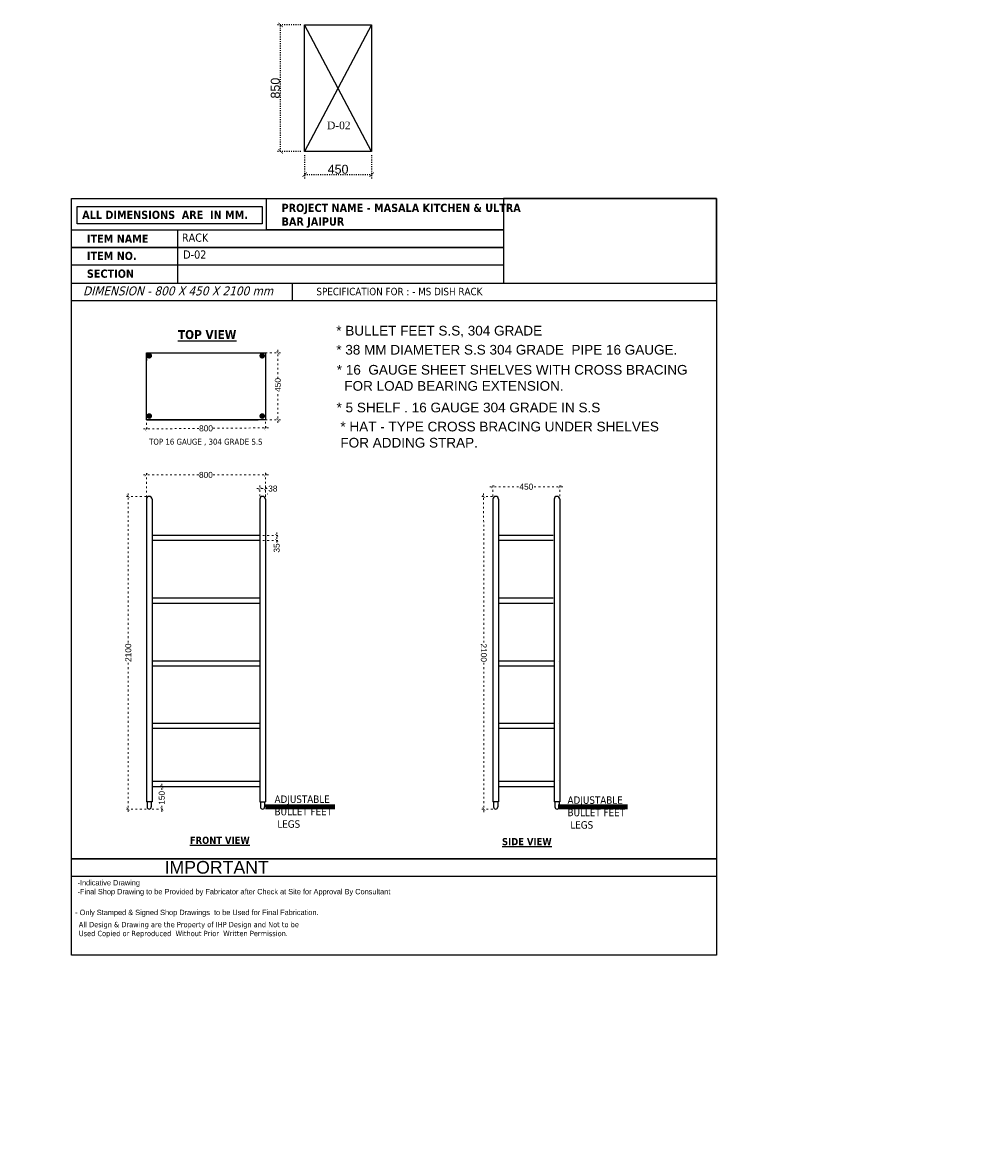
# Model space of a CAD drawing. Header units: millimetres. Extents: x 508219 to 745096, y 311341 to 352167.
# Tile 36 of 45: x 566909 to 573379, y 334196 to 341715. Entities that reach past the tile are written whole.
import ezdxf

# ---------------------------------------------------------------- set-up
doc = ezdxf.new("R2010")
doc.units = ezdxf.units.MM
doc.header["$PDMODE"] = 34
doc.linetypes.add('ACAD_ISO03W100', pattern=[30, 12, -18])
doc.layers.get('0').update_dxf_attribs({"color": 252})
for name, color, linetype in [('A-ANNO-DIMS-30', 7, 'Continuous'), ('A-Text', 132, 'Continuous'), ('EQUIPMENT', 103, 'Continuous')]:
    doc.layers.add(name, color=color, linetype=linetype)
doc.layers.add('Equipment Name', color=7, linetype='Continuous', lineweight=0)
doc.styles.add('arr-1', font='arial.ttf')
doc.styles.add('CKD_Dimension Text', font='BOOKOSI.TTF')
doc.styles.get("Standard").update_dxf_attribs({"font": 'arial.ttf'})
doc.styles.add('style1', font='txt.shx')
doc.dimstyles.new('DIM-30', dxfattribs={"dimtxt": 60, "dimasz": 30, "dimexe": 25, "dimexo": 25, "dimgap": 5, "dimtad": 1, "dimdec": 0, "dimzin": 0, "dimdsep": 46, "dimtxsty": 'Standard', "dimblk": 'ARCHTICK', "dimcen": 0.09, "dimclrd": 8, "dimclre": 8, "dimclrt": 256, "dimadec": 0, "dimazin": 0, "dimtfac": 1, "dimtdec": 0, "dimtofl": 0, "dimtmove": 0, "dimatfit": 3, "dimfxl": 0, "dimtolj": 1, "dimtzin": 0, "dimlwd": -1, "dimlwe": -1, "dimarcsym": 0})
doc.dimstyles.new('ISO-25', dxfattribs={"dimtxt": 40, "dimasz": 20, "dimexe": 20, "dimexo": 20, "dimtad": 0, "dimdec": 0, "dimdsep": 46, "dimtxsty": 'Standard', "dimblk": 'ARCHTICK', "dimcen": 2.5, "dimdle": 20, "dimadec": 0, "dimazin": 0, "dimtfac": 1, "dimtdec": 0, "dimtmove": 0, "dimatfit": 3, "dimfxl": 0, "dimlwd": 5, "dimlwe": 5, "dimarcsym": 0})
doc.dimstyles.get("Standard").update_dxf_attribs({"dimtxt": 0.18, "dimasz": 0.18, "dimexe": 0.18, "dimexo": 0.0625, "dimgap": 0.09, "dimtad": 0, "dimtih": 1, "dimtoh": 1, "dimdec": 4, "dimzin": 0, "dimdsep": 46, "dimtxsty": 'Standard', "dimcen": 0.09, "dimadec": 0, "dimazin": 0, "dimtfac": 1, "dimtdec": 4, "dimtofl": 0, "dimtmove": 0, "dimatfit": 3, "dimfxl": 0, "dimtolj": 1, "dimtzin": 0, "dimarcsym": 0})

# ---------------------------------------------------------------- blocks, each defined once
blk = doc.blocks.new('_ArchTick')
at = {"color": 0, "linetype": 'ByBlock', "const_width": 0.15}
blk.add_lwpolyline([(-0.5, -0.5), (0.5, 0.5)], dxfattribs=at)
blk = doc.blocks.new('*D373')
at = {"color": 0, "linetype": 'ACAD_ISO03W100', "lineweight": 5, "transparency": 16777216}
for p, q in [((568511.4, 339494.1), (568644.7, 339494.1)), ((568624.7, 339514.1), (568624.7, 339324.7)), ((568624.7, 339024.1), (568624.7, 339233.6)), ((568511.4, 339044.1), (568644.7, 339044.1))]:
    blk.add_line(p, q, dxfattribs=at)
at = {"layer": 'DEFPOINTS', "color": 0, "transparency": 16777216}
for p in [(568491.4, 339494.1), (568491.4, 339044.1), (568624.7, 339044.1)]:
    blk.add_point(p, dxfattribs=at)
at = {"color": 0, "lineweight": 5, "transparency": 16777216, "xscale": 20, "yscale": 20, "zscale": 20}
for p, rotation in [((568624.7, 339494.1), 90), ((568624.7, 339044.1), 270)]:
    blk.add_blockref('_ArchTick', p, dxfattribs=dict(at, rotation=rotation))
at = {"color": 0, "transparency": 16777216, "insert": (568624.7, 339279.1), "char_height": 40, "attachment_point": 5, "rotation": 90}
blk.add_mtext('450', dxfattribs=at)
blk = doc.blocks.new('*D374')
at = {"color": 0, "linetype": 'ACAD_ISO03W100', "lineweight": 5, "transparency": 16777216}
for p, q in [((567741.9, 339024.1), (567742.5, 338963.7)), ((568541.6, 339031.1), (568542.1, 338970.7)), ((567722.3, 338983.6), (568097.3, 338986.8)), ((568561.9, 338990.9), (568186.9, 338987.6))]:
    blk.add_line(p, q, dxfattribs=at)
at = {"layer": 'DEFPOINTS', "color": 0, "transparency": 16777216}
for p in [(567741.8, 339044.1), (568541.4, 339051.1), (567742.3, 338983.7)]:
    blk.add_point(p, dxfattribs=at)
at = {"color": 0, "lineweight": 5, "transparency": 16777216, "xscale": 20, "yscale": 20, "zscale": 20}
for p, rotation in [((567742.3, 338983.7), 180.5015482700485), ((568541.9, 338990.7), 0.5015482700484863)]:
    blk.add_blockref('_ArchTick', p, dxfattribs=dict(at, rotation=rotation))
at = {"color": 0, "transparency": 16777216, "insert": (568142.1, 338987.2), "char_height": 40, "attachment_point": 5, "rotation": 0.50155}
blk.add_mtext('800', dxfattribs=at)
blk = doc.blocks.new('*D375')
at = {"color": 0, "linetype": 'ACAD_ISO03W100', "lineweight": 5, "transparency": 16777216}
for p, q in [((567740.4, 338530.6), (567600, 338530.6)), ((567620, 338550.6), (567620, 337541.1)), ((567620, 336410.4), (567620, 337419.9)), ((567740.4, 336430.4), (567600, 336430.4))]:
    blk.add_line(p, q, dxfattribs=at)
at = {"layer": 'DEFPOINTS', "color": 0, "transparency": 16777216}
for p in [(567760.4, 338530.6), (567620, 336430.4), (567760.4, 336430.4)]:
    blk.add_point(p, dxfattribs=at)
at = {"color": 0, "lineweight": 5, "transparency": 16777216, "xscale": 20, "yscale": 20, "zscale": 20}
for p, rotation in [((567620, 338530.6), 90), ((567620, 336430.4), 270)]:
    blk.add_blockref('_ArchTick', p, dxfattribs=dict(at, rotation=rotation))
at = {"color": 0, "transparency": 16777216, "insert": (567620, 337480.5), "char_height": 40, "attachment_point": 5, "rotation": 90}
blk.add_mtext('2100', dxfattribs=at)
blk = doc.blocks.new('*D376')
at = {"color": 0, "linetype": 'ACAD_ISO03W100', "lineweight": 5, "transparency": 16777216}
for p, q in [((570066, 338530.3), (569986.9, 338530.2)), ((570006.9, 338550.2), (570007.8, 337540.9)), ((570008.8, 336410.3), (570007.9, 337419.7)), ((570067.8, 336430.4), (569988.8, 336430.3))]:
    blk.add_line(p, q, dxfattribs=at)
at = {"layer": 'DEFPOINTS', "color": 0, "transparency": 16777216}
for p in [(570086, 338530.3), (570008.8, 336430.3), (570087.8, 336430.4)]:
    blk.add_point(p, dxfattribs=at)
at = {"color": 0, "lineweight": 5, "transparency": 16777216, "xscale": 20, "yscale": 20, "zscale": 20}
for p, rotation in [((570006.9, 338530.2), 90.05037125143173), ((570008.8, 336430.3), 270.0503712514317)]:
    blk.add_blockref('_ArchTick', p, dxfattribs=dict(at, rotation=rotation))
at = {"color": 0, "transparency": 16777216, "insert": (570007.8, 337480.3), "char_height": 40, "attachment_point": 5, "rotation": 270.05037}
blk.add_mtext('2100', dxfattribs=at)
blk = doc.blocks.new('*D377')
at = {"color": 0, "linetype": 'ACAD_ISO03W100', "lineweight": 5, "transparency": 16777216}
for p, q in [((568483.4, 338582.9), (568541.4, 338582.9)), ((568503.4, 338531.4), (568503.4, 338602.9)), ((568541.4, 338531.4), (568541.4, 338602.9)), ((568541.4, 338582.9), (568561.4, 338582.9))]:
    blk.add_line(p, q, dxfattribs=at)
at = {"layer": 'DEFPOINTS', "color": 0, "transparency": 16777216}
for p in [(568541.4, 338582.9), (568503.4, 338511.4), (568541.4, 338511.4)]:
    blk.add_point(p, dxfattribs=at)
at = {"color": 0, "lineweight": 5, "transparency": 16777216, "xscale": 20, "yscale": 20, "zscale": 20, "rotation": 180}
blk.add_blockref('_ArchTick', (568503.4, 338582.9), dxfattribs=at)
at = {"color": 0, "lineweight": 5, "transparency": 16777216, "xscale": 20, "yscale": 20, "zscale": 20}
blk.add_blockref('_ArchTick', (568541.4, 338582.9), dxfattribs=at)
at = {"color": 0, "transparency": 16777216, "insert": (568590.7, 338582.9), "char_height": 40, "attachment_point": 5}
blk.add_mtext('38', dxfattribs=at)
blk = doc.blocks.new('*D378')
at = {"color": 0, "linetype": 'ACAD_ISO03W100', "lineweight": 5, "transparency": 16777216}
for p, q in [((570048.8, 338595.2), (570248.1, 338595.2)), ((570068.8, 338531.4), (570068.8, 338615.2)), ((570538.4, 338595.2), (570339.2, 338595.2)), ((570518.4, 338531.4), (570518.4, 338615.2))]:
    blk.add_line(p, q, dxfattribs=at)
at = {"layer": 'DEFPOINTS', "color": 0, "transparency": 16777216}
for p in [(570518.4, 338595.2), (570068.8, 338511.4), (570518.4, 338511.4)]:
    blk.add_point(p, dxfattribs=at)
at = {"color": 0, "lineweight": 5, "transparency": 16777216, "xscale": 20, "yscale": 20, "zscale": 20, "rotation": 180}
blk.add_blockref('_ArchTick', (570068.8, 338595.2), dxfattribs=at)
at = {"color": 0, "lineweight": 5, "transparency": 16777216, "xscale": 20, "yscale": 20, "zscale": 20}
blk.add_blockref('_ArchTick', (570518.4, 338595.2), dxfattribs=at)
at = {"color": 0, "transparency": 16777216, "insert": (570293.6, 338595.2), "char_height": 40, "attachment_point": 5}
blk.add_mtext('450', dxfattribs=at)
blk = doc.blocks.new('*D379')
at = {"color": 0, "linetype": 'ACAD_ISO03W100', "lineweight": 5, "transparency": 16777216}
for p, q in [((567721.4, 338674.6), (568096.6, 338674.6)), ((567741.4, 338525.5), (567741.4, 338694.6)), ((568561.4, 338674.6), (568186.2, 338674.6)), ((568541.4, 338526.4), (568541.4, 338694.6))]:
    blk.add_line(p, q, dxfattribs=at)
at = {"layer": 'DEFPOINTS', "color": 0, "transparency": 16777216}
for p in [(567741.4, 338674.6), (567741.4, 338505.5), (568541.4, 338506.4)]:
    blk.add_point(p, dxfattribs=at)
at = {"color": 0, "lineweight": 5, "transparency": 16777216, "xscale": 20, "yscale": 20, "zscale": 20, "rotation": 180}
blk.add_blockref('_ArchTick', (567741.4, 338674.6), dxfattribs=at)
at = {"color": 0, "lineweight": 5, "transparency": 16777216, "xscale": 20, "yscale": 20, "zscale": 20}
blk.add_blockref('_ArchTick', (568541.4, 338674.6), dxfattribs=at)
at = {"color": 0, "transparency": 16777216, "insert": (568141.4, 338674.6), "char_height": 40, "attachment_point": 5}
blk.add_mtext('800', dxfattribs=at)
blk = doc.blocks.new('*D380')
at = {"color": 0, "linetype": 'ACAD_ISO03W100', "lineweight": 5, "transparency": 16777216}
for p, q in [((567844.9, 336600.4), (567844.9, 336548.3)), ((567799.4, 336580.4), (567864.9, 336580.4)), ((567844.9, 336410.4), (567844.9, 336462.5)), ((567780.4, 336430.4), (567864.9, 336430.4))]:
    blk.add_line(p, q, dxfattribs=at)
at = {"layer": 'DEFPOINTS', "color": 0, "transparency": 16777216}
for p in [(567779.4, 336580.4), (567844.9, 336580.4), (567760.4, 336430.4)]:
    blk.add_point(p, dxfattribs=at)
at = {"color": 0, "lineweight": 5, "transparency": 16777216, "xscale": 20, "yscale": 20, "zscale": 20}
for p, rotation in [((567844.9, 336580.4), 90), ((567844.9, 336430.4), 270)]:
    blk.add_blockref('_ArchTick', p, dxfattribs=dict(at, rotation=rotation))
at = {"color": 0, "transparency": 16777216, "insert": (567844.9, 336505.4), "char_height": 40, "attachment_point": 5, "rotation": 90}
blk.add_mtext('150', dxfattribs=at)
blk = doc.blocks.new('*D372')
at = {"color": 0, "linetype": 'ACAD_ISO03W100', "lineweight": 5, "transparency": 16777216}
for p, q in [((568523.4, 338268.2), (568636.7, 338268.2)), ((568616.7, 338288.2), (568616.7, 338233.2)), ((568523.4, 338233.2), (568636.7, 338233.2)), ((568616.7, 338233.2), (568616.7, 338213.2))]:
    blk.add_line(p, q, dxfattribs=at)
at = {"layer": 'DEFPOINTS', "color": 0, "transparency": 16777216}
for p in [(568503.4, 338268.2), (568503.4, 338233.2), (568616.7, 338233.2)]:
    blk.add_point(p, dxfattribs=at)
at = {"color": 0, "lineweight": 5, "transparency": 16777216, "xscale": 20, "yscale": 20, "zscale": 20}
for p, rotation in [((568616.7, 338268.2), 90), ((568616.7, 338233.2), 270)]:
    blk.add_blockref('_ArchTick', p, dxfattribs=dict(at, rotation=rotation))
at = {"color": 0, "transparency": 16777216, "insert": (568616.7, 338183.8), "char_height": 40, "attachment_point": 5, "rotation": 90}
blk.add_mtext('35', dxfattribs=at)
blk = doc.blocks.new('*D381')
at = {"layer": 'A-ANNO-DIMS-30', "color": 8, "linetype": 'ACAD_ISO03W100', "ltscale": 0.5, "transparency": 16777216}
for p, q in [((568779.1, 341697.9), (568618.5, 341697.9)), ((568643.5, 340847.9), (568643.5, 341697.9)), ((568779.1, 340847.9), (568618.5, 340847.9))]:
    blk.add_line(p, q, dxfattribs=at)
at = {"layer": 'DEFPOINTS', "color": 0, "ltscale": 0.5, "transparency": 16777216}
for p in [(568643.5, 341697.9), (568804.1, 341697.9), (568804.1, 340847.9)]:
    blk.add_point(p, dxfattribs=at)
at = {"layer": 'A-ANNO-DIMS-30', "color": 8, "ltscale": 0.5, "transparency": 16777216, "xscale": 30, "yscale": 30, "zscale": 30}
for p, rotation in [((568643.5, 341697.9), 90), ((568643.5, 340847.9), 270)]:
    blk.add_blockref('_ArchTick', p, dxfattribs=dict(at, rotation=rotation))
at = {"layer": 'A-ANNO-DIMS-30', "ltscale": 0.5, "transparency": 16777216, "insert": (568607.8, 341272.9), "char_height": 60, "attachment_point": 5, "rotation": 90}
blk.add_mtext('\\A1;850', dxfattribs=at)
blk = doc.blocks.new('*D382')
at = {"layer": 'A-ANNO-DIMS-30', "color": 8, "linetype": 'ACAD_ISO03W100', "ltscale": 0.5, "transparency": 16777216}
for p, q in [((568804.1, 340822.9), (568804.1, 340666.8)), ((569254.1, 340822.9), (569254.1, 340666.8)), ((568804.1, 340691.8), (569254.1, 340691.8))]:
    blk.add_line(p, q, dxfattribs=at)
at = {"layer": 'DEFPOINTS', "color": 0, "ltscale": 0.5, "transparency": 16777216}
for p in [(568804.1, 340847.9), (569254.1, 340847.9), (569254.1, 340691.8)]:
    blk.add_point(p, dxfattribs=at)
at = {"layer": 'A-ANNO-DIMS-30', "color": 8, "ltscale": 0.5, "transparency": 16777216, "xscale": 30, "yscale": 30, "zscale": 30, "rotation": 180}
blk.add_blockref('_ArchTick', (568804.1, 340691.8), dxfattribs=at)
at = {"layer": 'A-ANNO-DIMS-30', "color": 8, "ltscale": 0.5, "transparency": 16777216, "xscale": 30, "yscale": 30, "zscale": 30}
blk.add_blockref('_ArchTick', (569254.1, 340691.8), dxfattribs=at)
at = {"layer": 'A-ANNO-DIMS-30', "ltscale": 0.5, "transparency": 16777216, "insert": (569029.1, 340727.4), "char_height": 60, "attachment_point": 5}
blk.add_mtext('\\A1;450', dxfattribs=at)

msp = doc.modelspace()

# ---------------------------------------------------------------- hatches: boundary and pattern name
at = {"linetype": 'ByBlock'}
h = msp.add_hatch(color=6, dxfattribs=at)
h.dxf.hatch_style = 1
h.paths.add_polyline_path([(567779.76952, 339475.13327, 1), (567741.76952, 339475.13327, 1)])
h = msp.add_hatch(color=6, dxfattribs=at)
h.dxf.hatch_style = 1
h.paths.add_polyline_path([(568538.45633, 339475.13327, 1), (568500.45633, 339475.13327, 1)])
h = msp.add_hatch(color=6, dxfattribs=at)
h.dxf.hatch_style = 1
h.paths.add_polyline_path([(567779.76952, 339070.13327, 1), (567741.76952, 339070.13327, 1)])
h = msp.add_hatch(color=6, dxfattribs=at)
h.dxf.hatch_style = 1
h.paths.add_polyline_path([(568538.4683, 339070.13327, 1), (568500.4683, 339070.13327, 1)])

# ---------------------------------------------------------------- linework, layer by layer
at = {"color": 5, "linetype": 'ByBlock'}
for p, q in [((567949.82575, 340321.2045), (567949.82575, 339963.30705)), ((571571.58418, 336096.57597), (567238.50564, 336096.57597)), ((568549.10074, 335977.27682), (567238.50631, 335977.27682))]:
    msp.add_line(p, q, dxfattribs=at)
at = {"color": 6, "linetype": 'ByBlock'}
for p, q in [((568721.4013, 339963.30705), (568721.4013, 339844.0079)), ((567741.41381, 338511.59133), (567741.41381, 336479.21989)), ((567779.41381, 338511.59133), (567779.41381, 336479.21989)), ((568503.41381, 338511.40708), (568503.41381, 336479.21989)), ((568541.41381, 338512.46317), (568541.41381, 336479.21989)), ((568556.67498, 338545.01127), (568556.15264, 338545.01127)), ((570068.80868, 338512.37029), (570068.80868, 336479.21989)), ((570106.80868, 338511.40708), (570106.80868, 336479.21989)), ((570480.41527, 338511.40708), (570480.41527, 336479.21989)), ((570518.41527, 338511.40708), (570518.41527, 336479.21989)), ((568503.41381, 338268.24117), (567779.41381, 338268.24117)), ((570474.41527, 338268.2435), (570106.80868, 338268.2435)), ((568503.41381, 338233.24117), (567779.41381, 338233.24117)), ((570474.41527, 338233.2435), (570106.80868, 338233.2435)), ((568503.41381, 337846.21146), (567779.41381, 337846.21146)), ((568503.41381, 337811.21146), (567779.41381, 337811.21146)), ((570474.41527, 337846.21379), (570106.80868, 337846.21379)), ((570474.41527, 337811.21379), (570106.80868, 337811.21379)), ((568503.41381, 337424.18175), (567779.41381, 337424.18175)), ((570480.41527, 337424.18408), (570106.80868, 337424.18408)), ((570512.06984, 337424.18408), (570511.80868, 337424.18408)), ((568503.41381, 337389.18175), (567779.41381, 337389.18175)), ((570480.41527, 337389.18408), (570106.80868, 337389.18408)), ((568503.41381, 337005.91013), (567779.41381, 337005.91013)), ((570480.41527, 337005.91246), (570106.80868, 337005.91246)), ((570512.06984, 337005.91246), (570511.80868, 337005.91246)), ((568503.41381, 336970.91013), (567779.41381, 336970.91013)), ((570480.41527, 336970.91246), (570106.80868, 336970.91246)), ((568503.41381, 336615.40708), (567779.41381, 336615.40708)), ((570480.41527, 336615.40941), (570106.80868, 336615.40941)), ((570512.06984, 336621.40941), (570511.80868, 336621.40941)), ((568503.41381, 336580.40708), (567779.41381, 336580.40708)), ((570480.41527, 336580.40941), (570106.80868, 336580.40941)), ((567779.41381, 336479.21989), (567741.41381, 336479.21989)), ((567746.41381, 336479.21989), (567746.41381, 336444.40708)), ((567774.41381, 336479.21989), (567774.41381, 336444.40708)), ((568503.41381, 336479.21989), (568541.41381, 336479.21989)), ((568507.91381, 336479.21989), (568507.91381, 336444.40708)), ((568535.91381, 336479.21989), (568535.91381, 336444.40708)), ((570106.80868, 336479.21989), (570068.80868, 336479.21989)), ((570073.80868, 336479.21989), (570073.80868, 336444.40708)), ((570101.80868, 336479.21989), (570101.80868, 336444.40708)), ((570518.41527, 336479.21989), (570480.41527, 336479.21989)), ((570485.91527, 336479.21989), (570485.91527, 336444.40708)), ((570513.91527, 336479.21989), (570513.91527, 336444.40708))]:
    msp.add_line(p, q, dxfattribs=at)
at = {"color": 5, "linetype": 'ByBlock'}
for points in [[(567238.50496, 340531.34018), (571571.58418, 340531.34018), (571571.58418, 335449.59525), (567238.50496, 335449.59525)], [(567238.50496, 340531.34018), (571571.58418, 340531.34018), (571571.58418, 335449.59525), (567238.50496, 335449.59525)], [(567238.50496, 340531.34018), (571571.58418, 340531.34018), (571571.58418, 335449.59525), (567238.50496, 335449.59525)], [(567238.50496, 340531.34018), (571571.58418, 340531.34018), (571571.58418, 335449.59525), (567238.50496, 335449.59525)], [(567238.50496, 340531.34018), (571571.58418, 340531.34018), (571571.58418, 335449.59525), (567238.50496, 335449.59525)], [(568549.10209, 340531.33912), (570139.43411, 340531.33912), (570139.43411, 340321.2045), (568549.10209, 340321.2045)], [(571571.58418, 340531.33912), (570139.43411, 340531.33912), (570139.43411, 339963.30636), (571571.58418, 339963.30636)], [(568520.19245, 340360.99376), (567277.07928, 340360.99376), (567277.07928, 340477.18589), (568520.19245, 340477.18589)], [(567238.50496, 340321.2045), (570139.43411, 340321.2045), (570139.43411, 340201.90535), (567238.50496, 340201.90535)], [(567238.50496, 340201.90535), (570139.43411, 340201.90535), (570139.43411, 340082.6062), (567238.50496, 340082.6062)], [(567238.50496, 339963.30705), (571571.58553, 339963.30705), (571571.58553, 339844.0079), (567238.50496, 339844.0079)], [(567238.50631, 336096.57597), (571571.58418, 336096.57597), (571571.58418, 335977.27682), (567238.50631, 335977.27682)]]:
    msp.add_lwpolyline(points, close=True, dxfattribs=at)
at = {"color": 6, "linetype": 'ByBlock'}
msp.add_lwpolyline([(567741.76952, 339494.13327), (568541.41381, 339494.13327), (568541.41381, 339044.13327), (567741.76952, 339044.13327)], close=True, dxfattribs=at)
for points in [[(567741.76952, 339494.13327), (568491.41381, 339494.13327)], [(567741.76952, 339494.13327), (567741.76952, 339444.13327)], [(567741.76952, 339044.13327), (568491.41381, 339044.13327)]]:
    msp.add_lwpolyline(points, dxfattribs=at)
for centre, radius, start, end in [((567760.41381, 338511.59133), 19, 0, 180), ((568522.41381, 338511.40708), 19, 0, 180), ((570087.80868, 338511.40708), 19, 0, 180), ((570499.41527, 338511.40708), 19, 0, 180), ((567760.41381, 336444.40708), 14, 180, 0), ((568521.91381, 336444.40708), 14, 180, 0), ((570087.80868, 336444.40708), 14, 180, 0), ((570499.91527, 336444.40708), 14, 180, 0)]:
    msp.add_arc(centre, radius, start, end, dxfattribs=at)
at = {"layer": 'EQUIPMENT'}
for p, q in [((569254.14342, 340847.93031), (568804.14342, 341697.93031)), ((569254.14342, 341697.93031), (568804.14342, 340847.93031))]:
    msp.add_line(p, q, dxfattribs=at)
msp.add_lwpolyline([(568804.14342, 340847.93031), (568804.14342, 341697.93031), (569254.14342, 341697.93031), (569254.14342, 340847.93031)], close=True, dxfattribs=at)

# ---------------------------------------------------------------- texts
at = {"color": 5, "linetype": 'ByBlock', "attachment_point": 1, "style": 'style1'}
for s, insert, char_height, width in [('{\\fTahoma|b1|i0|c0|p34;ALL DIMENSIONS  ARE  IN MM.}', (567310.55783, 340449.33453), 55, 1687.9906964), ('{\\fTahoma|b1|i0|c0|p34;PROJECT NAME - MASALA KITCHEN & ULTRA BAR JAIPUR }', (568649.64093, 340496.14081), 55, 1687.9906964), ('{\\fTahoma|b1|i0|c0|p34;ITEM NAME}', (567342.05897, 340289.11276), 55, 1687.9906964), ('{\\fTahoma|b1|i0|c0|p34;ITEM NO. }', (567342.05897, 340173.68924), 55, 1687.9906964), ('{\\fTahoma|b1|i0|c0|p34;SECTION }', (567342.05897, 340054.16394), 55, 1687.9906964), ('{\\fTechnic|b0|i0|c2|p2;-Indicative Drawing\\P-Final Shop Drawing to be Provided by Fabricator after Check at Site for Approval By Consultant}', (567279.0755, 335953.46136), 36, 1767.0827901), ('{\\fTahoma|b0|i0|c0|p34;\\H1.44x;All Design & Drawing are the Property of IHP Design and Not to be Used Copied or Reproduced  Without Prior  Written Permission\\fTahoma|b1|i0|c0|p34;\\H0.69444x;. }', (567287.50165, 335672.29013), 25, 1481.3261794)]:
    msp.add_mtext(s, dxfattribs=dict(at, insert=insert, char_height=char_height, width=width))
at = {"color": 6, "linetype": 'ByBlock', "char_height": 55, "attachment_point": 1}
for s, width, heights, insert in [('{\\fTahoma|b0|i0|c0|p34;\\C0;RACK}', 1665.7796131, [0], (567980.11863, 340296.03653)), ('{\\fTahoma|b0|i0|c0|p34;D-02}', 720.740018, [68.62759], (567988.80259, 340182.70643))]:
    msp.add_mtext_dynamic_manual_height_columns(s, width=width, gutter_width=1, heights=heights, dxfattribs=dict(at, insert=insert))
at = {"color": 6, "linetype": 'ByBlock', "style": 'style1'}
for s, insert, char_height, width, attachment_point in [('{\\fTahoma|b0|i1|c0|p34;DIMENSION - 800 X 450 X 2100 mm}', (567315.94857, 339940.64886), 60, 1425.9375522, 1), ('{\\fTahoma|b0|i0|c0|p34;SPECIFICATION FOR : - MS DISH RACK }', (568883.69627, 339931.64886), 50, 3378.6553472, 1), ('{\\fTahoma|b1|i0|c0|p34;\\LTOP VIEW}', (568345.9523, 339647.48395), 60, 510.8561407, 3), ('{\\fTahoma|b0|i0|c0|p34;TOP 16 GAUGE , 304 GRADE S.S ^I}', (567759.61657, 338917.65668), 40, 1448.5180947, 1), ('{\\fTahoma|b0|i0|c0|p34;ADJUSTABLE\\PBULLET FEET \\P LEGS}', (568602.48, 336521.27268), 50, 443.6148667, 1), ('{\\fTahoma|b0|i0|c0|p34;ADJUSTABLE\\PBULLET FEET \\P LEGS}', (570570.42801, 336515.27501), 50, 443.6148667, 1), ('{\\fTahoma|b1|i0|c0|p34;\\LFRONT VIEW}', (568033.41626, 336244.33231), 48, 458.0999258, 1), ('{\\fTahoma|b1|i0|c0|p34;\\LSIDE VIEW}', (570130.52941, 336235.40697), 48, 858.0999258, 1)]:
    msp.add_mtext(s, dxfattribs=dict(at, insert=insert, char_height=char_height, width=width, attachment_point=attachment_point))
at = {"color": 6, "linetype": 'ByBlock', "char_height": 65, "attachment_point": 1}
for s, insert, width in [('* BULLET FEET S.S, 304 GRADE ', (569017.11119, 339676.13213), 2041.4175411), ('* 38 MM DIAMETER S.S 304 GRADE  PIPE 16 GAUGE.', (569017.11119, 339548.01472), 2586.4723155), ('* 16  GAUGE SHEET SHELVES WITH CROSS BRACING \\P  FOR LOAD BEARING EXTENSION.', (569020.61485, 339413.4577), 2586.4723155), ('* 5 SHELF . 16 GAUGE 304 GRADE IN S.S', (569019.11485, 339159.9577), 2586.4723155), ('* HAT - TYPE CROSS BRACING UNDER SHELVES FOR ADDING STRAP.', (569045.01935, 339031.91991), 2315.4657943), ('* HAT - TYPE CROSS BRACING UNDER SHELVES FOR ADDING STRAP.', (569045.01935, 339031.91991), 2315.4657943)]:
    msp.add_mtext(s, dxfattribs=dict(at, insert=insert, width=width))
at = {"color": 5, "linetype": 'ByBlock', "attachment_point": 1}
for s, insert, char_height, width in [('IMPORTANT', (567863.67862, 336081.30198), 85.16604, 1210.3048439), ('{\\fTechnic|b0|i0|c2|p2;- Only Stamped & Signed Shop Drawings  to be Used for Final Fabrication.}', (567263.13766, 335753.80974), 36, 1988.238406)]:
    msp.add_mtext(s, dxfattribs=dict(at, insert=insert, char_height=char_height, width=width))
at = {"layer": 'A-Text', "char_height": 120, "width": 4245.2306591, "attachment_point": 1, "style": 'arr-1'}
for insert in [(521802.49975, 334763.48427), (512978.14476, 334516.2062)]:
    msp.add_mtext('\\pi1613.96594;ENTRY  EXIT', dxfattribs=dict(at, insert=insert))
at = {"layer": 'Equipment Name', "linetype": 'Continuous', "lineweight": 5, "ltscale": 25, "insert": (568954.97051, 341048.09603), "char_height": 51, "width": 165.6476344, "attachment_point": 1, "rotation": 359.999999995, "style": 'CKD_Dimension Text'}
msp.add_mtext('D-02', dxfattribs=at)

# ---------------------------------------------------------------- dimensions: what is measured, and where the dimension line sits
at = {"color": 6}
dim = msp.add_linear_dim(base=(568624.65073, 339044.13327), p1=(568491.41381, 339494.13327), p2=(568491.41381, 339044.13327), angle=270, dimstyle='ISO-25', dxfattribs=at)
dim.commit()
dim.dimension.update_dxf_attribs({"geometry": '*D373', "text_midpoint": (568624.65073, 339279.13327), "dimtype": 161})
for p1, p2, distance, picture, middle in [((568541.41381, 339051.13327), (567741.76952, 339044.13327), 60.39673, '*D374', (568142.12035, 338987.23886)), ((568503.41381, 338511.40708), (568541.41381, 338511.40708), 71.45832, '*D377', (568590.71548, 338582.8654)), ((570068.80868, 338511.40708), (570518.41527, 338511.40708), 83.77976, '*D378', (570293.61197, 338595.18683)), ((570085.97486, 338530.31837), (570087.82098, 336430.40708), -79.05437, '*D376', (570007.84358, 337480.29323))]:
    dim = msp.add_aligned_dim(p1=p1, p2=p2, distance=distance, dimstyle='ISO-25', dxfattribs=at)
    dim.commit()
    dim.dimension.update_dxf_attribs({"geometry": picture, "text_midpoint": middle})
dim = msp.add_linear_dim(base=(567741.41381, 338674.636), p1=(568541.41381, 338506.40708), p2=(567741.41381, 338505.5093), dimstyle='ISO-25', dxfattribs=at)
dim.commit()
dim.dimension.update_dxf_attribs({"geometry": '*D379', "text_midpoint": (568141.41381, 338674.636)})
for base, p1, p2, picture, middle in [((567620.03035, 336430.40708), (567760.41381, 338530.59133), (567760.41381, 336430.40708), '*D375', (567620.03035, 337480.4992)), ((568616.73783, 338233.24117), (568503.41381, 338268.24117), (568503.41381, 338233.24117), '*D372', (568616.73783, 338183.83036)), ((567844.9275, 336580.40708), (567760.41381, 336430.40708), (567779.41381, 336580.40708), '*D380', (567844.9275, 336505.40708))]:
    dim = msp.add_linear_dim(base=base, p1=p1, p2=p2, angle=90, dimstyle='ISO-25', dxfattribs=at)
    dim.commit()
    dim.dimension.update_dxf_attribs({"geometry": picture, "text_midpoint": middle})
at = {"layer": 'A-ANNO-DIMS-30', "ltscale": 0.5}
dim = msp.add_linear_dim(base=(568643.47133, 341697.93031), p1=(568804.14342, 340847.93031), p2=(568804.14342, 341697.93031), angle=90, dimstyle='DIM-30', override={"dimfxl": 100, "dimarcsym": 2}, dxfattribs=at)
dim.commit()
dim.dimension.update_dxf_attribs({"geometry": '*D381', "text_midpoint": (568607.83695, 341272.93031)})
dim = msp.add_linear_dim(base=(569254.14342, 340691.81192), p1=(568804.14342, 340847.93031), p2=(569254.14342, 340847.93031), dimstyle='DIM-30', override={"dimfxl": 100, "dimarcsym": 2}, dxfattribs=at)
dim.commit()
dim.dimension.update_dxf_attribs({"geometry": '*D382', "text_midpoint": (569029.14342, 340727.4463)})

# ---------------------------------------------------------------- leaders
at = {"color": 6, "linetype": 'ByBlock'}
for points in [[(568542.41381, 336444.40708), (569006.65094, 336444.40708)], [(570506.80868, 336444.40941), (570973.42055, 336444.40941)]]:
    msp.add_leader(points, dimstyle='Standard', override={"dimasz": 25, "dimclrd": 6, "dimclre": 7, "dimclrt": 7, "dimfxl": 0.2, "dimlwd": 65535, "dimarcsym": 1}, dxfattribs=at)

doc.saveas('drawing.dxf')
